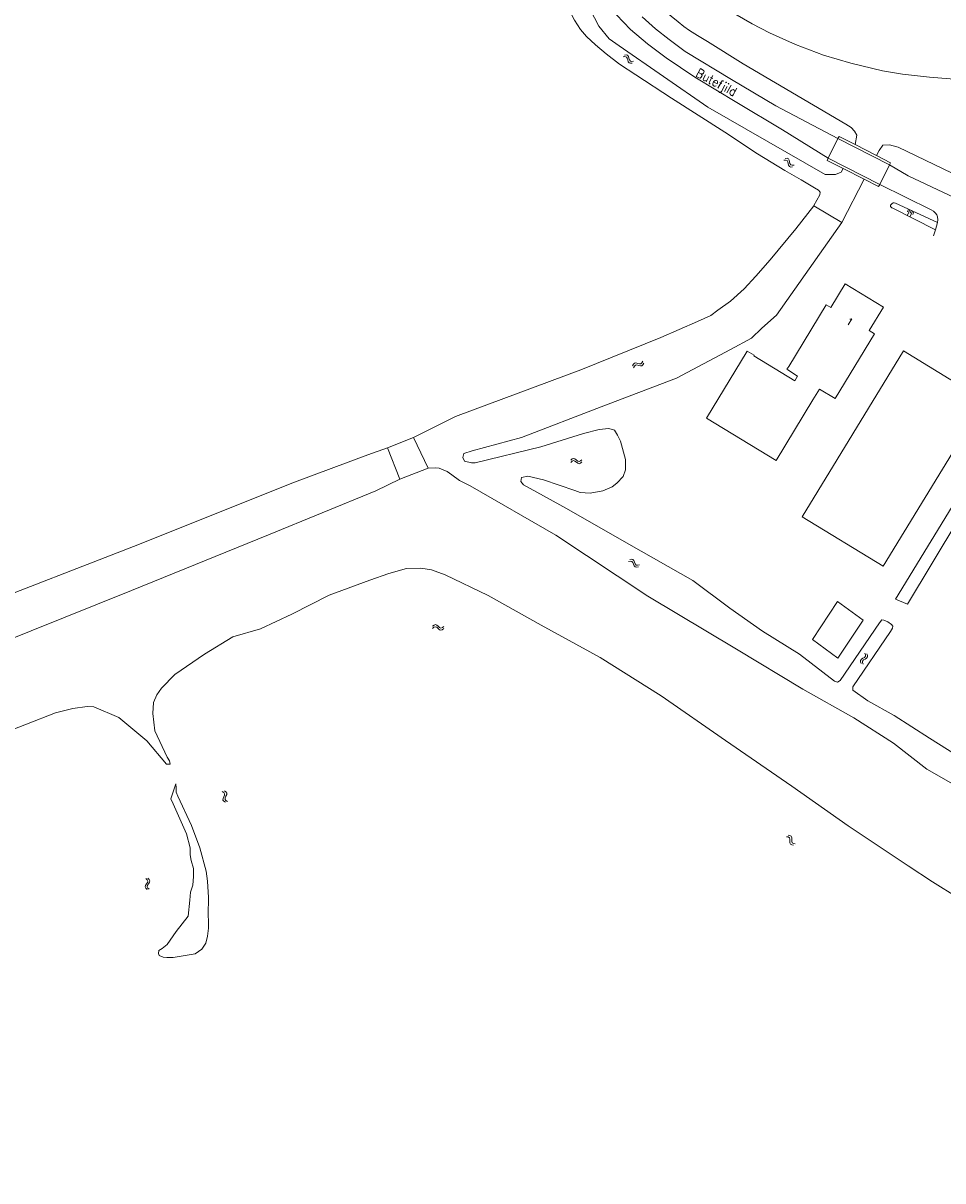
# Model space of a CAD drawing. Header units: metres. Extents: x 189705 to 199106, y 581686 to 588448.
# Tile 151 of 256: x 193660 to 193867, y 584500 to 584760. Entities that reach past the tile are written whole.
import ezdxf

# ---------------------------------------------------------------- set-up
doc = ezdxf.new("R2010")
doc.units = ezdxf.units.M
doc.layers.add('B-WA-OG-GBKN-G', color=7, linetype='Continuous', lineweight=18)
doc.styles.add('Style-STANDARD', font='STANDARD.shx')

msp = doc.modelspace()

# ---------------------------------------------------------------- linework, layer by layer
at = {"layer": 'B-WA-OG-GBKN-G'}
for p, q in [((193795.54, 584752.718), (193795.134, 584752.672)), ((193795.819, 584753.129), (193795.413, 584753.083)), ((193795.865, 584752.63), (193795.54, 584752.718)), ((193796.145, 584753.042), (193795.819, 584753.129)), ((193796.061, 584752.366), (193795.865, 584752.63)), ((193796.172, 584751.972), (193796.061, 584752.366)), ((193796.341, 584752.778), (193796.145, 584753.042)), ((193796.281, 584751.581), (193796.172, 584751.972)), ((193796.485, 584751.31), (193796.281, 584751.581)), ((193796.45, 584752.384), (193796.341, 584752.778)), ((193796.567, 584751.987), (193796.45, 584752.384)), ((193796.764, 584751.727), (193796.567, 584751.987)), ((193797.081, 584751.642), (193796.764, 584751.727)), ((193797.486, 584751.686), (193797.081, 584751.642)), ((193796.802, 584751.228), (193796.485, 584751.31)), ((193797.207, 584751.275), (193796.802, 584751.228)), ((193831.264, 584729.454), (193831.671, 584729.471)), ((193831.57, 584729.845), (193831.976, 584729.865)), ((193831.671, 584729.471), (193831.982, 584729.365)), ((193831.976, 584729.865), (193832.287, 584729.762)), ((193831.982, 584729.365), (193832.161, 584729.092)), ((193832.161, 584729.092), (193832.251, 584728.688)), ((193832.251, 584728.688), (193832.333, 584728.288)), ((193832.287, 584729.762), (193832.473, 584729.478)), ((193832.333, 584728.288), (193832.511, 584728.011)), ((193832.473, 584729.478), (193832.556, 584729.08)), ((193832.511, 584728.011), (193832.831, 584727.903)), ((193832.556, 584729.08), (193832.64, 584728.681)), ((193832.64, 584728.681), (193832.818, 584728.404)), ((193832.818, 584728.404), (193833.136, 584728.294)), ((193833.136, 584728.294), (193833.545, 584728.313)), ((193832.831, 584727.903), (193833.239, 584727.921)), ((193859.317, 584718.434), (193859.031, 584717.835)), ((193859.617, 584718.291), (193859.044, 584717.093)), ((193859.916, 584718.148), (193859.63, 584717.549)), ((193860.215, 584718.005), (193859.643, 584716.807)), ((193860.515, 584717.862), (193860.229, 584717.263)), ((193797.451, 584683.605), (193797.685, 584683.834)), ((193797.685, 584683.834), (193798.022, 584683.869)), ((193798.022, 584683.869), (193798.414, 584683.759)), ((193798.414, 584683.759), (193798.807, 584683.651)), ((193799.135, 584683.682), (193799.379, 584683.915)), ((193799.379, 584683.915), (193799.55, 584684.286)), ((193799.586, 584683.463), (193799.757, 584683.835)), ((193797.281, 584683.234), (193797.451, 584683.605)), ((193797.489, 584682.783), (193797.66, 584683.153)), ((193797.66, 584683.153), (193797.897, 584683.38)), ((193797.897, 584683.38), (193798.222, 584683.414)), ((193798.222, 584683.414), (193798.623, 584683.309)), ((193798.623, 584683.309), (193799.015, 584683.198)), ((193798.807, 584683.651), (193799.135, 584683.682)), ((193799.015, 584683.198), (193799.343, 584683.229)), ((193799.343, 584683.229), (193799.586, 584683.463)), ((193783.373, 584662.009), (193783.672, 584662.286)), ((193783.391, 584661.512), (193783.691, 584661.787)), ((193783.672, 584662.286), (193783.976, 584662.406)), ((193783.691, 584661.787), (193783.997, 584661.906)), ((193783.976, 584662.406), (193784.3, 584662.309)), ((193783.997, 584661.906), (193784.31, 584661.813)), ((193784.3, 584662.309), (193784.62, 584662.057)), ((193784.31, 584661.813), (193784.64, 584661.561)), ((193784.62, 584662.057), (193784.942, 584661.806)), ((193784.64, 584661.561), (193784.96, 584661.308)), ((193784.942, 584661.806), (193785.256, 584661.709)), ((193784.96, 584661.308), (193785.274, 584661.21)), ((193785.256, 584661.709), (193785.57, 584661.829)), ((193785.274, 584661.21), (193785.588, 584661.333)), ((193785.57, 584661.829), (193785.871, 584662.106)), ((193785.588, 584661.333), (193785.889, 584661.61)), ((193796.616, 584639.667), (193797.015, 584639.749)), ((193797.015, 584639.749), (193797.338, 584639.694)), ((193797.338, 584639.694), (193797.564, 584639.442)), ((193796.373, 584639.234), (193796.773, 584639.313)), ((193796.773, 584639.313), (193797.096, 584639.255)), ((193797.096, 584639.255), (193797.315, 584639.013)), ((193797.315, 584639.013), (193797.466, 584638.627)), ((193797.466, 584638.627), (193797.607, 584638.244)), ((193797.564, 584639.442), (193797.707, 584639.061)), ((193797.607, 584638.244), (193797.826, 584637.998)), ((193797.707, 584639.061), (193797.851, 584638.679)), ((193797.826, 584637.998), (193798.158, 584637.939)), ((193797.851, 584638.679), (193798.069, 584638.433)), ((193798.069, 584638.433), (193798.4, 584638.373)), ((193798.158, 584637.939), (193798.558, 584638.02)), ((193798.4, 584638.373), (193798.801, 584638.453)), ((193752.629, 584624.443), (193752.313, 584624.183)), ((193752.639, 584624.94), (193752.324, 584624.68)), ((193752.95, 584624.546), (193752.629, 584624.443)), ((193752.96, 584625.044), (193752.639, 584624.94)), ((193753.258, 584624.431), (193752.95, 584624.546)), ((193753.268, 584624.93), (193752.96, 584625.044)), ((193753.565, 584624.162), (193753.258, 584624.431)), ((193753.573, 584624.659), (193753.268, 584624.93)), ((193753.87, 584623.893), (193753.565, 584624.162)), ((193753.889, 584624.389), (193753.573, 584624.659)), ((193754.189, 584623.777), (193753.87, 584623.893)), ((193754.195, 584624.278), (193753.889, 584624.389)), ((193754.499, 584623.881), (193754.189, 584623.777)), ((193754.508, 584624.38), (193754.195, 584624.278)), ((193754.813, 584624.141), (193754.499, 584623.881)), ((193754.823, 584624.638), (193754.508, 584624.38)), ((193848.487, 584616.99), (193848.696, 584617.257)), ((193848.49, 584616.663), (193848.487, 584616.99)), ((193848.639, 584616.284), (193848.49, 584616.663)), ((193848.696, 584617.257), (193849.046, 584617.464)), ((193848.961, 584616.829), (193849.162, 584617.086)), ((193848.961, 584616.5), (193848.961, 584616.829)), ((193849.108, 584616.121), (193848.961, 584616.5)), ((193849.046, 584617.464), (193849.397, 584617.673)), ((193849.162, 584617.086), (193849.516, 584617.302)), ((193849.397, 584617.673), (193849.602, 584617.93)), ((193849.603, 584618.267), (193849.454, 584618.648)), ((193849.516, 584617.302), (193849.868, 584617.508)), ((193849.602, 584617.93), (193849.603, 584618.267)), ((193849.868, 584617.508), (193850.073, 584617.766)), ((193850.072, 584618.103), (193849.923, 584618.484)), ((193850.073, 584617.766), (193850.072, 584618.103)), ((193705.044, 584587.51), (193705.383, 584587.284)), ((193705.522, 584587.646), (193705.863, 584587.422)), ((193705.221, 584585.938), (193705.202, 584585.61)), ((193705.202, 584585.61), (193705.397, 584585.334)), ((193705.391, 584586.309), (193705.221, 584585.938)), ((193705.383, 584587.284), (193705.572, 584587.015)), ((193705.556, 584586.69), (193705.391, 584586.309)), ((193705.397, 584585.334), (193705.737, 584585.108)), ((193705.572, 584587.015), (193705.556, 584586.69)), ((193705.701, 584586.074), (193705.682, 584585.746)), ((193705.682, 584585.746), (193705.874, 584585.47)), ((193705.868, 584586.447), (193705.701, 584586.074)), ((193705.863, 584587.422), (193706.053, 584587.156)), ((193706.036, 584586.818), (193705.868, 584586.447)), ((193705.874, 584585.47), (193706.215, 584585.244)), ((193706.053, 584587.156), (193706.036, 584586.818)), ((193832.234, 584577.304), (193831.831, 584577.369)), ((193832.614, 584577.625), (193832.21, 584577.69)), ((193832.523, 584577.132), (193832.234, 584577.304)), ((193832.641, 584576.824), (193832.523, 584577.132)), ((193832.904, 584577.454), (193832.614, 584577.625)), ((193833.022, 584577.146), (193832.904, 584577.454)), ((193833.021, 584576.738), (193833.022, 584577.146)), ((193832.643, 584576.416), (193832.641, 584576.824)), ((193832.643, 584576.009), (193832.643, 584576.416)), ((193832.767, 584575.694), (193832.643, 584576.009)), ((193833.05, 584575.53), (193832.767, 584575.694)), ((193833.027, 584576.324), (193833.021, 584576.738)), ((193833.147, 584576.02), (193833.027, 584576.324)), ((193833.452, 584575.466), (193833.05, 584575.53)), ((193833.43, 584575.853), (193833.147, 584576.02)), ((193833.832, 584575.787), (193833.43, 584575.853)), ((193687.771, 584566.396), (193687.997, 584566.734)), ((193688.151, 584567.699), (193687.852, 584567.977)), ((193687.997, 584566.734), (193688.223, 584567.074)), ((193688.296, 584567.395), (193688.151, 584567.699)), ((193688.223, 584567.074), (193688.296, 584567.395)), ((193688.265, 584566.444), (193688.491, 584566.792)), ((193688.645, 584567.755), (193688.345, 584568.033)), ((193688.491, 584566.792), (193688.719, 584567.13)), ((193688.791, 584567.451), (193688.645, 584567.755)), ((193688.719, 584567.13), (193688.791, 584567.451)), ((193687.699, 584566.065), (193687.771, 584566.396)), ((193687.843, 584565.771), (193687.699, 584566.065)), ((193688.142, 584565.494), (193687.843, 584565.771)), ((193688.196, 584566.125), (193688.265, 584566.444)), ((193688.339, 584565.829), (193688.196, 584566.125)), ((193688.636, 584565.55), (193688.339, 584565.829))]:
    msp.add_line(p, q, dxfattribs=at)
at = {"layer": 'B-WA-OG-GBKN-G', "flags": 128}
for points in [[(193830.941, 584736.235), (193820.724, 584742.401), (193811.268, 584748.106), (193804.805, 584752.478), (193800.625, 584755.569), (193796.826, 584758.812), (193793.662, 584762.153), (193789.945, 584766.691), (193787.621, 584770.334), (193785.25, 584774.765), (193783.385, 584778.812), (193779.332, 584788.484), (193694.616, 584999.989)], [(193837.982, 584719.18), (193838.036, 584719.25), (193839.386, 584721.623), (193839.417, 584722.271), (193839.035, 584722.69), (193838.158, 584723.191), (193835.124, 584725.005), (193831.454, 584727.148), (193825.361, 584730.896), (193818.027, 584735.754), (193806.037, 584743.408), (193797.966, 584748.609), (193794.346, 584751.032), (193791.306, 584753.334), (193788.92, 584755.352), (193786.89, 584757.262), (193785.534, 584758.824), (193784.222, 584760.9), (193782.98, 584763.167), (193781.247, 584766.826), (193778.326, 584774.06), (193769.362, 584795.446)], [(193822.131, 584751.11), (193814.095, 584756.148), (193811.864, 584757.453), (193810.064, 584758.63), (193808.772, 584759.524), (193807.48, 584760.546), (193805.909, 584761.797), (193801.932, 584765.041), (193799.628, 584766.956), (193798.336, 584768.054), (193797.374, 584768.947), (193796.817, 584769.534), (193796.084, 584770.426), (193795.225, 584771.751), (193792.194, 584776.362), (193791.235, 584778.068), (193790.983, 584778.704), (193790.683, 584779.823)], [(193786.697, 584765.35), (193789.713, 584759.604), (193792.034, 584756.734), (193794.235, 584755.118), (193814.189, 584741.346), (193840.533, 584726.231), (193842.899, 584726.212), (193844.123, 584726.759), (193844.573, 584727.575)], [(193818.798, 584763.192), (193824.148, 584760.095), (193828.053, 584758.097), (193833.862, 584755.481), (193840.206, 584753.067), (193846.323, 584751.288), (193853.457, 584749.556), (193857.9, 584748.75), (193864.022, 584748.089), (193870.5, 584747.605)], [(193829.437, 584741.653), (193819.525, 584747.589), (193809.08, 584753.908), (193805.457, 584756.591), (193802.417, 584758.966), (193799.454, 584761.672)], [(193847.263, 584732.942), (193847.634, 584735.082), (193847.138, 584735.958), (193846.385, 584736.79), (193845.161, 584737.535), (193822.131, 584751.11)], [(193829.437, 584741.653), (193843.433, 584734.304)], [(193841.214, 584729.892), (193830.941, 584736.235)], [(193843.433, 584734.304), (193841.214, 584729.892)], [(193847.263, 584732.942), (193843.672, 584734.781), (193843.433, 584734.304)], [(193855.033, 584728.392), (193843.433, 584734.304)], [(193852.053, 584730.488), (193847.263, 584732.942)], [(193971.765, 584695.988), (193948.821, 584700.628), (193919.623, 584707.448), (193911.283, 584709.62), (193890.351, 584716.773), (193881.361, 584720.613), (193856.983, 584732.379), (193855.032, 584732.906), (193853.512, 584732.793), (193852.681, 584731.611), (193852.053, 584730.488)], [(193841.214, 584729.892), (193840.968, 584729.403), (193844.573, 584727.575)], [(193841.214, 584729.892), (193852.809, 584723.996)], [(193855.033, 584728.392), (193855.261, 584728.844), (193852.053, 584730.488)], [(193852.809, 584723.996), (193855.033, 584728.392)], [(193855.033, 584728.392), (193859.183, 584725.904)], [(193844.573, 584727.575), (193849.313, 584725.17)], [(193859.183, 584725.904), (193876.177, 584717.932), (193888.76, 584712.442), (193893.148, 584710.467), (193895.33, 584709.645), (193897.487, 584708.95), (193899.899, 584708.28), (193917.414, 584703.659), (193927.137, 584701.205), (193938.968, 584698.31), (193957.018, 584693.839), (193970.269, 584690.455), (193975.472, 584688.757), (193984.455, 584685.67), (193986.942, 584684.745), (193988.769, 584684.103), (193990.012, 584683.513), (193991.432, 584682.72), (194000, 584677.416)], [(193849.313, 584725.17), (193844.285, 584715.457)], [(193849.313, 584725.17), (193852.568, 584723.52), (193852.809, 584723.996)], [(193864.362, 584718.286), (193852.809, 584723.996)], [(193748.006, 584667.135), (193757.494, 584671.808), (193785.617, 584682.323), (193803.577, 584689.573), (193811.891, 584693.145), (193814.822, 584694.559), (193816.447, 584695.739), (193819.26, 584697.738), (193822.352, 584700.515), (193824.946, 584703.37), (193828.189, 584707.016), (193833.994, 584714.021), (193837.982, 584719.18)], [(193837.982, 584719.18), (193844.285, 584715.457)], [(193865.774, 584715.434), (193856.364, 584719.793), (193856.05, 584719.862), (193855.805, 584719.821), (193855.626, 584719.72), (193855.498, 584719.61), (193855.371, 584719.492), (193855.244, 584719.34), (193855.218, 584719.213), (193855.264, 584719.015), (193855.394, 584718.857), (193855.552, 584718.742), (193855.749, 584718.652), (193865.336, 584713.785)], [(193864.924, 584712.415), (193865.336, 584713.785), (193865.774, 584715.434), (193865.904, 584716.044), (193865.83, 584716.679), (193865.654, 584717.188), (193865.351, 584717.57), (193864.869, 584718.004), (193864.362, 584718.286)], [(193844.285, 584715.457), (193829.602, 584694.602), (193826.278, 584691.709), (193823.979, 584689.447), (193819.285, 584686.891), (193807.163, 584680.47)], [(193832.346, 584683.085), (193840.74, 584696.936), (193841.795, 584696.297), (193845.031, 584701.636), (193853.637, 584696.421), (193850.431, 584691.129), (193851.619, 584690.409), (193842.789, 584675.838), (193839.24, 584677.989), (193837.755, 584675.539)], [(193881.932, 584667.592), (193895.825, 584690.061), (193897.989, 584695.252), (193897.595, 584696.203), (193896.799, 584696.371), (193896.284, 584696.26), (193895.616, 584695.492), (193893.34, 584690.91), (193883.76, 584674.92), (193872.408, 584657.018), (193856.377, 584630.763), (193859.019, 584629.603), (193881.932, 584667.592)], [(193837.755, 584675.539), (193829.523, 584661.954), (193813.883, 584671.431), (193823.027, 584686.522), (193824.571, 584685.587), (193824.492, 584685.457), (193833.716, 584679.868), (193834.346, 584680.908), (193832.122, 584682.349), (193831.96, 584682.448), (193832.346, 584683.085)], [(193876.361, 584675.425), (193858.157, 584686.552), (193835.381, 584649.289), (193853.586, 584638.162), (193876.361, 584675.425)], [(193807.163, 584680.47), (193790.197, 584673.972), (193772.288, 584667.097), (193761.206, 584664.114), (193759.347, 584663.528), (193759.129, 584662.623), (193759.48, 584661.797), (193761.044, 584661.4), (193761.845, 584661.402), (193776.66, 584665.013), (193786.216, 584668.019), (193789.781, 584668.931), (193791.9, 584669.13), (193793.167, 584668.732), (193793.893, 584667.635), (193794.542, 584666.254), (193795.675, 584662.185), (193795.655, 584659.833), (193795.141, 584658.307), (193793.761, 584656.818), (193792.639, 584656.015), (193790.573, 584655.106), (193787.705, 584654.608), (193785.47, 584654.759), (193784.28, 584655.157), (193777.232, 584657.584), (193773.754, 584658.416), (193772.294, 584658.077), (193772.128, 584657.198), (193772.711, 584656.476), (193782.415, 584651.147), (193796.453, 584643.152), (193810.802, 584634.925), (193819.099, 584628.727), (193826.496, 584623.593), (193834.754, 584618.416), (193842.615, 584612.311), (193843.285, 584612.132), (193843.941, 584612.48)], [(193742.187, 584664.783), (193748.006, 584667.135)], [(193751.294, 584660.202), (193748.006, 584667.135)], [(193742.187, 584664.783), (193737.77, 584663.236), (193721.256, 584657.036), (193685.09, 584642.588), (193649.143, 584628.644)], [(193742.187, 584664.783), (193744.915, 584657.772)], [(193355.973, 584500), (193377.044, 584508.448), (193402.864, 584518.794), (193435.58, 584532.555), (193464.096, 584544.153), (193480.321, 584550.652), (193509.902, 584562.295), (193536.28, 584572.832), (193559.145, 584582.884), (193577.119, 584589.681), (193614.627, 584604.792), (193646.738, 584617.486), (193684.62, 584632.688), (193715.414, 584645.212), (193739.558, 584655.124), (193744.915, 584657.772)], [(193751.294, 584660.202), (193744.915, 584657.772)], [(193939.715, 584577.76), (193930.005, 584570.087), (193917.377, 584560.39), (193916.476, 584560.066), (193914.995, 584560.579), (193900.063, 584569.429), (193887.281, 584577.986), (193873.494, 584586.747), (193863.419, 584592.553), (193855.906, 584598.361), (193846.978, 584604.078), (193835.537, 584610.525), (193820.592, 584619.555), (193800.665, 584631.427), (193780.024, 584645.119), (193760.784, 584656.23), (193758.378, 584657.466), (193756.604, 584658.715), (193755.621, 584659.476), (193753.758, 584660.182), (193753.047, 584660.258), (193751.294, 584660.202)], [(193690.353, 584609.246), (193691.396, 584610.76), (193694.375, 584613.855), (193701.059, 584618.392), (193707.447, 584622.309), (193713.607, 584624.092), (193720.656, 584627.416), (193729.047, 584631.647), (193738.214, 584635.052), (193742.514, 584636.561), (193746.415, 584637.667), (193749.684, 584637.726), (193752.05, 584637.369), (193755.102, 584636.252), (193764.83, 584631.582), (193776.707, 584624.901), (193789.956, 584617.654), (193803.672, 584609.038), (193818.116, 584598.976), (193833.044, 584588.759), (193845.711, 584579.829), (193859.214, 584570.784), (193864.639, 584567.187), (193876.247, 584560.032)], [(193843.333, 584630.239), (193837.693, 584621.673), (193843.428, 584617.499), (193849.068, 584626.065), (193843.333, 584630.239)], [(193843.941, 584612.48), (193852.755, 584625.43), (193853.256, 584626.126), (193853.745, 584626.075), (193854.608, 584625.664), (193855.459, 584625.086), (193855.73, 584624.687), (193855.666, 584624.211), (193855.242, 584623.502), (193846.775, 584611.081), (193846.789, 584610.296), (193850.165, 584607.893), (193856.04, 584604.592), (193864.002, 584599.518), (193875.572, 584592.234)], [(193654.434, 584600.109), (193667.54, 584605.19), (193671.44, 584606.194), (193674.657, 584606.627), (193676.182, 584606.566), (193681.77, 584604.161), (193688.113, 584598.941), (193692.493, 584593.665), (193693.294, 584593.641), (193693.15, 584594.455), (193692.683, 584595.229), (193689.918, 584601.194), (193689.405, 584605.095), (193689.62, 584607.499), (193690.353, 584609.246)], [(193700.028, 584574.827), (193698.118, 584579.863), (193695.028, 584586.447), (193694.664, 584587.351), (193694.714, 584588.281), (193694.634, 584589.225), (193693.492, 584585.862), (193693.972, 584584.778), (193697.024, 584577.987), (193697.806, 584574.848), (193697.835, 584573.324), (193698.057, 584572.045), (193698.591, 584570.198), (193698.543, 584568.402), (193698.444, 584566.437), (193697.931, 584564.859), (193697.779, 584563.089), (193697.361, 584559.508), (193694.706, 584556.065), (193692.658, 584553.166), (193691.561, 584552.246), (193690.761, 584551.805), (193690.672, 584551.12), (193690.867, 584550.655), (193691.72, 584550.282), (193692.612, 584550.219), (193694.008, 584550.222), (193698.981, 584551.047), (193700.452, 584552.045), (193701.354, 584553.443), (193701.699, 584555.02), (193701.98, 584556.804), (193701.912, 584558.329), (193701.844, 584559.763), (193701.926, 584563.718), (193701.686, 584567.362), (193701.423, 584569.584), (193700.028, 584574.827)]]:
    msp.add_lwpolyline(points, dxfattribs=at)

# ---------------------------------------------------------------- texts
at = {"layer": 'B-WA-OG-GBKN-G', "style": 'Style-STANDARD'}
for s, height, rotation, p in [('Butefjild', 2, 331.7691, (193811.293, 584748.408)), ('1', 1.6, 329.53736, (193845.127, 584692.756))]:
    msp.add_text(s, height=height, rotation=rotation, dxfattribs=at).set_placement(p)

doc.saveas('drawing.dxf')
